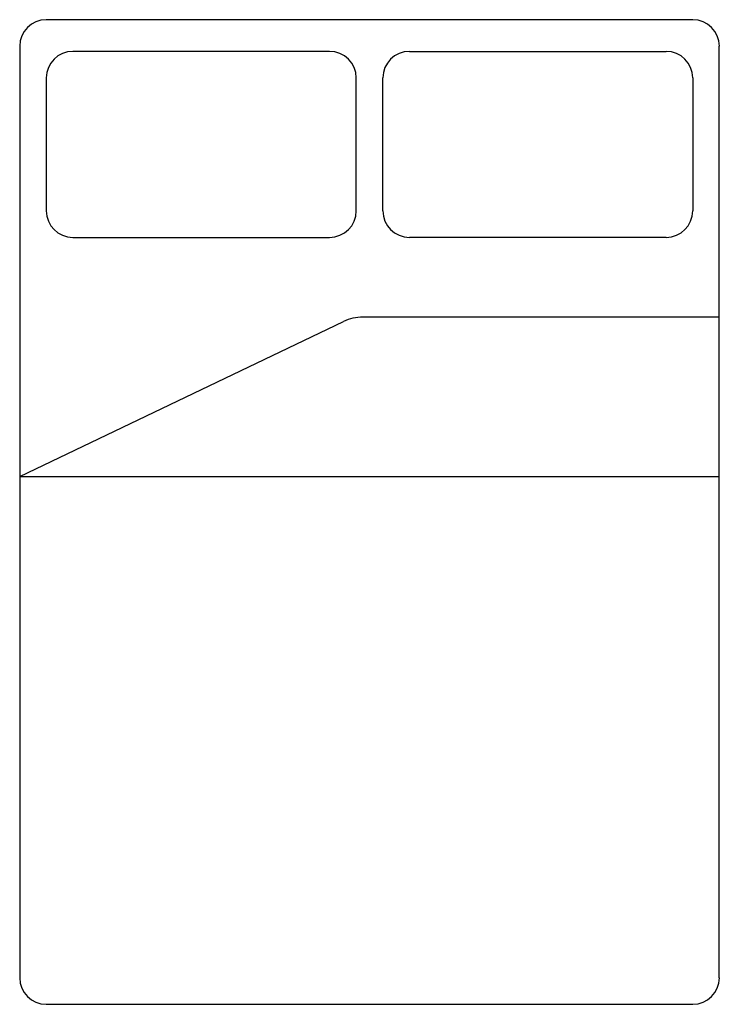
# Model space of a CAD drawing. Extents: x -0.65 to 0.7, y -0.9 to 1.
import ezdxf

# ---------------------------------------------------------------- set-up
doc = ezdxf.new("R2010")
doc.units = 0
doc.header["$MEASUREMENT"] = 0
doc.layers.add('CAMAS', color=251, linetype='CONTINUOUS')

msp = doc.modelspace()

# ---------------------------------------------------------------- linework, layer by layer
at = {"layer": 'CAMAS'}
for p, q in [((0.6448, 1.0001), (-0.6027, 1.0001)), ((-0.654, 0.9488), (-0.654, -0.8486)), ((-0.0559, 0.939), (-0.5514, 0.939)), ((0.098, 0.939), (0.5935, 0.939)), ((0.696, -0.8486), (0.696, 0.9488)), ((-0.6027, 0.8877), (-0.6027, 0.6313)), ((-0.0046, 0.6313), (-0.0046, 0.8877)), ((0.0467, 0.6313), (0.0467, 0.8877)), ((0.6448, 0.8877), (0.6448, 0.6313)), ((-0.5514, 0.58), (-0.0559, 0.58)), ((0.5935, 0.58), (0.098, 0.58)), ((0.696, 0.4261), (0.0085, 0.4261)), ((-0.654, 0.1185), (-0.0294, 0.4177)), ((-0.654, 0.1185), (0.696, 0.1185)), ((-0.6027, -0.8999), (0.6448, -0.8999))]:
    msp.add_line(p, q, dxfattribs=at)
for centre, radius, start, end in [((-0.6027, 0.9488), 0.0513, 90, 180), ((0.6448, 0.9488), 0.0513, 0, 90), ((-0.5514, 0.8877), 0.0513, 90, 180), ((-0.0559, 0.8877), 0.0513, 0, 90), ((0.098, 0.8877), 0.0513, 90, 180), ((0.5935, 0.8877), 0.0513, 0, 90), ((-0.5514, 0.6313), 0.0513, 180, 270), ((-0.0559, 0.6313), 0.0513, 270, 0), ((0.098, 0.6313), 0.0513, 180, 270), ((0.5935, 0.6313), 0.0513, 270, 0), ((0.0085, 0.3364), 0.0897, 90, 115), ((-0.6027, -0.8486), 0.0513, 180, 270), ((0.6448, -0.8486), 0.0513, 270, 0)]:
    msp.add_arc(centre, radius, start, end, dxfattribs=at)

doc.saveas('drawing.dxf')
